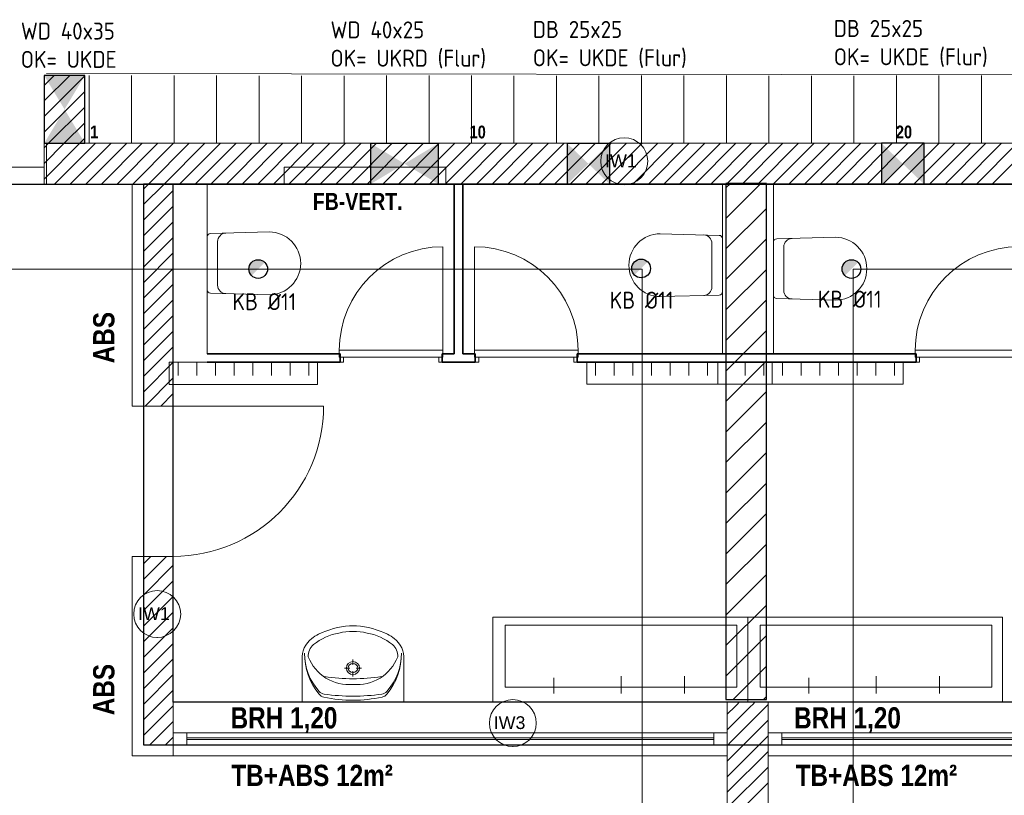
# Model space of a CAD drawing. Header units: millimetres. Extents: x 634730 to 711346, y 362082 to 425615.
# Tile 135 of 160: x 689763 to 695556, y 393982 to 398548. Entities that reach past the tile are written whole.
import ezdxf
from ezdxf.enums import TextEntityAlignment as Align

# ---------------------------------------------------------------- set-up
doc = ezdxf.new("R2010")
doc.units = ezdxf.units.MM
doc.header["$LTSCALE"] = 50
for name, pattern in [('7011', [0.4, 0.2, -0.2]), ('Doppelstrichlinie', [1.093611, 0.529167, -0.211667, 0.141111, -0.211667]), ('Strichlinie', [0.4, 0.3, -0.1]), ('Strichlinie_ lang', [0.529167, 0.3175, -0.211667])]:
    doc.linetypes.add(name, pattern=pattern)
for name, color, linetype in [('1_DB-Lüftung', 30, 'Continuous'), ('1_EG', 7, 'Continuous'), ('A_Beschriftung', 7, 'Continuous'), ('A_Decken', 7, 'Continuous'), ('A_Deckenspiegel', 7, 'Continuous'), ('A_Haustechnik', 7, 'Continuous'), ('A_Linien', 7, 'Continuous'), ('A_Möblierung fest', 7, 'Continuous'), ('A_Raumflächen', 7, 'Continuous'), ('A_Schraffuren', 7, 'Continuous'), ('A_Wände', 7, 'Continuous'), ('A_Wände Trennwände', 7, 'Continuous')]:
    doc.layers.add(name, color=color, linetype=linetype)
doc.styles.add('ERSTELLTER_STIL_1', font='ARIALN.TTF')
doc.styles.add('ERSTELLTER_STIL_2', font='ARIALNB.TTF')
doc.styles.get("Standard").update_dxf_attribs({"font": 'isocp.shx', "height": 140})

# ---------------------------------------------------------------- blocks, each defined once
blk = doc.blocks.new('A$C85d2cf1a')
for p, q in [((44.6845, 35.4974), (51.4445, 35.4973)), ((44.6845, 32.4474), (44.6845, 35.4974)), ((51.4445, 32.4472), (44.6845, 32.4474))]:
    blk.add_line(p, q)
at = {"layer": 'A_Beschriftung', "color": 7, "linetype": 'Continuous', "lineweight": 13}
for p, q in [((47.338, 35.4933), (47.338, 35.4934)), ((47.338, 35.4924), (47.338, 35.4933)), ((44.5902, 32.8282), (44.5902, 32.8283)), ((44.5902, 32.8273), (44.5902, 32.8282)), ((46.6827, 32.1854), (46.6827, 32.1863)), ((46.6827, 32.1863), (46.6827, 32.1863))]:
    blk.add_line(p, q, dxfattribs=at)
at = {"layer": 'A_Beschriftung', "color": 7, "linetype": 'Continuous', "lineweight": 13, "flags": 128}
for points in [[(47.4762, 35.6317, 1), (47.1997, 35.6317, 1)], [(44.7284, 32.9665, 1), (44.4519, 32.9665, 1)], [(46.821, 32.3246, 1), (46.5445, 32.3246, 1)]]:
    blk.add_lwpolyline(points, format="xyb", close=True, dxfattribs=at)
at = {"layer": 'A_Decken', "color": 7, "linetype": 'Strichlinie_ lang', "lineweight": 25}
blk.add_line((41.2445, 35.4974), (54.8845, 35.4974), dxfattribs=at)
at = {"layer": 'A_Decken', "color": 7, "linetype": 'Continuous', "lineweight": 25}
for p, q in [((44.5095, 35.4974), (44.5095, 32.1974)), ((51.6195, 35.4974), (44.5095, 35.4974)), ((44.5095, 32.1974), (51.6195, 32.1974))]:
    blk.add_line(p, q, dxfattribs=at)
at = {"layer": 'A_Deckenspiegel', "color": 7, "linetype": 'Strichlinie', "lineweight": 13}
for p, q in [((41.7445, 34.9967), (47.4445, 34.9967)), ((47.4445, 34.9967), (47.4445, 27.3445)), ((48.6845, 34.9973), (54.3845, 34.9973)), ((48.6845, 27.3445), (48.6845, 34.9973))]:
    blk.add_line(p, q, dxfattribs=at)
at = {"layer": 'A_Haustechnik', "color": 7, "linetype": 'Continuous', "lineweight": 13}
for p, q in [((46.2877, 35.5974), (45.3377, 35.5974)), ((45.3377, 35.5974), (45.3377, 35.4974)), ((46.2877, 35.4974), (46.2877, 35.5974)), ((45.3377, 35.4974), (46.2877, 35.4974))]:
    blk.add_line(p, q, dxfattribs=at)
at = {"layer": 'A_Linien', "color": 7, "linetype": 'Continuous', "lineweight": 13}
for p, q in [((44.4435, 35.4933), (44.4435, 34.1909)), ((44.4435, 34.1909), (44.5095, 34.1909)), ((44.4435, 33.3059), (44.4435, 32.1314)), ((44.4435, 33.3059), (44.5095, 33.3059)), ((44.6845, 32.2099), (44.6845, 32.1314)), ((44.4435, 32.1314), (47.9445, 32.1314)), ((48.1845, 32.1314), (51.4445, 32.1314)), ((48.1845, 32.1314), (51.6855, 32.1314))]:
    blk.add_line(p, q, dxfattribs=at)
at = {"layer": 'A_Möblierung fest', "color": 7, "linetype": 'Continuous', "lineweight": 13}
for p, q in [((43.9386, 36.148), (52.146, 36.1384)), ((44.1895, 36.1363), (44.1895, 35.7413)), ((44.4395, 36.1363), (44.4395, 35.7413)), ((44.6895, 36.1362), (44.6895, 35.7413)), ((44.9395, 36.136), (44.9395, 35.7411)), ((45.1895, 36.1355), (45.1895, 35.7406)), ((45.4395, 36.1355), (45.4395, 35.7406)), ((45.6895, 36.1353), (45.6895, 35.7404)), ((45.9395, 36.1362), (45.9395, 35.7413)), ((46.1895, 36.1362), (46.1895, 35.7413)), ((46.4395, 36.136), (46.4395, 35.7411)), ((46.6895, 36.1355), (46.6895, 35.7406)), ((46.9395, 36.1355), (46.9395, 35.7406)), ((47.1895, 36.1352), (47.1895, 35.7403)), ((47.4395, 36.1362), (47.4395, 35.7413)), ((47.6895, 36.1362), (47.6895, 35.7413)), ((47.9395, 36.1359), (47.9395, 35.741)), ((48.1895, 36.1355), (48.1895, 35.7405)), ((48.4395, 36.1355), (48.4395, 35.7405)), ((48.6895, 36.1352), (48.6895, 35.7403)), ((48.9395, 36.1362), (48.9395, 35.7412)), ((49.1895, 36.1362), (49.1895, 35.7412)), ((49.4395, 36.1359), (49.4395, 35.741)), ((44.8845, 34.8748), (44.8845, 35.1866)), ((45.2495, 35.2157), (44.9041, 35.2064)), ((47.5505, 35.205), (47.8959, 35.1957)), ((47.9155, 34.864), (47.9155, 35.1759)), ((48.5805, 35.1842), (48.2352, 35.1749)), ((44.9457, 35.1588), (44.9457, 34.9026)), ((47.8544, 35.1481), (47.8544, 34.8919)), ((48.2155, 34.8432), (48.2155, 35.1551)), ((48.2767, 35.1273), (48.2767, 34.8711)), ((45.2495, 34.8457), (44.9041, 34.855)), ((47.5505, 34.835), (47.8959, 34.8443)), ((48.5805, 34.8142), (48.2352, 34.8235)), ((45.5329, 34.4485), (44.6601, 34.4486)), ((44.6601, 34.4486), (44.6601, 34.3186)), ((44.7129, 34.4486), (44.7129, 34.3702)), ((44.8229, 34.4486), (44.8229, 34.3702)), ((44.9329, 34.4486), (44.9329, 34.3702)), ((45.0429, 34.4485), (45.0429, 34.3702)), ((45.1529, 34.4485), (45.1529, 34.3702)), ((45.2629, 34.4485), (45.2629, 34.3702)), ((45.3729, 34.4485), (45.3729, 34.3702)), ((45.4829, 34.4485), (45.4829, 34.3702)), ((45.5329, 34.3185), (45.5329, 34.4485)), ((47.1188, 34.4487), (48.2088, 34.4487)), ((47.1188, 34.3187), (47.1188, 34.4487)), ((47.1688, 34.4487), (47.1688, 34.3703)), ((47.2788, 34.4487), (47.2788, 34.3703)), ((47.3888, 34.4487), (47.3888, 34.3703)), ((47.4988, 34.4487), (47.4988, 34.3703)), ((47.6088, 34.4487), (47.6088, 34.3703)), ((47.7188, 34.4487), (47.7188, 34.3703)), ((47.8288, 34.4487), (47.8288, 34.3703)), ((47.8888, 34.4487), (48.9788, 34.4487)), ((47.8888, 34.3187), (47.8888, 34.4487)), ((47.9388, 34.4487), (47.9388, 34.3703)), ((47.9388, 34.4487), (47.9388, 34.3703)), ((48.0488, 34.4487), (48.0488, 34.3703)), ((48.0488, 34.4487), (48.0488, 34.3703)), ((48.1588, 34.4487), (48.1588, 34.3703)), ((48.1588, 34.4487), (48.1588, 34.3703)), ((48.2088, 34.4487), (48.2088, 34.3187)), ((48.2688, 34.4487), (48.2688, 34.3703)), ((48.3788, 34.4487), (48.3788, 34.3703)), ((48.4888, 34.4487), (48.4888, 34.3703)), ((48.5988, 34.4487), (48.5988, 34.3703)), ((48.7088, 34.4487), (48.7088, 34.3703)), ((48.8188, 34.4487), (48.8188, 34.3703)), ((48.9288, 34.4487), (48.9288, 34.3703)), ((48.9788, 34.4487), (48.9788, 34.3187)), ((44.6601, 34.3186), (45.5329, 34.3185)), ((48.2088, 34.3187), (47.1188, 34.3187)), ((48.9788, 34.3187), (47.8888, 34.3187)), ((46.6382, 32.9015), (48.0015, 32.9015)), ((46.6382, 32.5365), (46.6382, 32.9015)), ((48.0015, 32.9015), (48.0015, 32.5365)), ((48.1382, 32.9015), (49.5015, 32.9015)), ((48.1382, 32.5365), (48.1382, 32.9015)), ((49.5015, 32.9015), (49.5015, 32.5365)), ((45.4423, 32.4474), (45.4423, 32.6982)), ((45.7422, 32.6669), (45.7422, 32.6985)), ((46.0423, 32.4474), (46.0423, 32.6982)), ((45.7237, 32.6486), (45.6917, 32.6486)), ((45.7422, 32.5987), (45.7422, 32.6303)), ((45.7927, 32.6486), (45.7607, 32.6486)), ((48.0015, 32.5365), (46.6382, 32.5365)), ((49.5015, 32.5365), (48.1382, 32.5365)), ((45.4423, 32.4474), (46.0423, 32.4474)), ((45.8368, 32.4474), (45.6478, 32.4474))]:
    blk.add_line(p, q, dxfattribs=at)
at = {"layer": 'A_Möblierung fest', "color": 7, "linetype": 'Continuous', "lineweight": 18}
for p, q in [((48.0645, 32.9474), (46.5645, 32.9474)), ((46.5645, 32.9474), (46.5645, 32.4474)), ((48.0645, 32.4474), (48.0645, 32.9474)), ((49.5645, 32.9474), (48.0645, 32.9474)), ((48.0645, 32.9474), (48.0645, 32.4474)), ((49.5645, 32.4474), (49.5645, 32.9474)), ((46.5645, 32.4474), (48.0645, 32.4474)), ((48.0645, 32.4474), (49.5645, 32.4474))]:
    blk.add_line(p, q, dxfattribs=at)
at = {"layer": 'A_Möblierung fest', "color": 7, "linetype": '7011', "lineweight": 13}
for p, q in [((46.9243, 32.4988), (46.9243, 32.5911)), ((47.3199, 32.4988), (47.3199, 32.6014)), ((47.6937, 32.4988), (47.6937, 32.6014)), ((48.4243, 32.4988), (48.4243, 32.5911)), ((48.8199, 32.4988), (48.8199, 32.6014)), ((49.1937, 32.4988), (49.1937, 32.6014))]:
    blk.add_line(p, q, dxfattribs=at)
at = {"layer": 'A_Möblierung fest', "color": 7, "linetype": 'Continuous', "lineweight": 13}
for centre, radius, start, end in [((44.9957, 35.1588), 0.05, 91.54565, 179.9997), ((45.2495, 35.0307), 0.185, 269.99837, 89.99837), ((47.5505, 35.02), 0.185, 89.99929, 269.99929), ((47.8044, 35.1481), 0.05, 359.99796, 88.45201), ((48.3267, 35.1273), 0.05, 91.54565, 179.9997), ((48.5805, 34.9992), 0.185, 269.99837, 89.99837), ((44.9957, 34.9026), 0.05, 179.99704, 268.45108), ((47.8044, 34.8919), 0.05, 271.54658, 0.00062), ((48.3267, 34.8711), 0.05, 179.99704, 268.45108)]:
    blk.add_arc(centre, radius, start, end, dxfattribs=at)
at = {"layer": 'A_Möblierung fest', "color": 7, "linetype": 'Continuous', "lineweight": 13, "extrusion": (0, 0, -1)}
for centre, major_axis, ratio, start_param, end_param in [((44.9047, 35.1866), (-0.0202, 0), 0.977697, 0, 1.542832), ((48.2357, 35.1551), (-0.0202, 0), 0.977697, 0, 1.542832), ((44.9046, 34.8748), (-0.0202, 0), 0.977697, 4.740354, 6.283185), ((48.2357, 34.8432), (-0.0202, 0), 0.977697, 4.740354, 6.283185), ((45.7163, 32.5381), (0.3255, 0), 0.987805, 4.026735, 4.537895), ((45.7575, 32.4105), (0.4936, 0), 0.987805, 4.254071, 4.638994), ((45.7423, 32.5169), (0.3518, 0), 0.987805, 4.475607, 4.949171), ((45.7423, 32.6011), (0.3, 0), 0.987805, 4.642359, 4.782419), ((45.7271, 32.4105), (0.4936, 0), 0.987805, 4.785784, 5.170707), ((45.7684, 32.5381), (0.3255, 0), 0.987805, 4.886883, 5.398043), ((45.5948, 32.7046), (0.1526, 0), 0.987805, 3.098742, 4.036154), ((45.6471, 32.6399), (0.2364, 0), 0.987805, 4.037212, 4.238407), ((45.8376, 32.6399), (0.2364, 0), 0.987805, 5.186371, 5.387566), ((45.8899, 32.7046), (0.1526, 0), 0.987805, 5.388624, 6.326036), ((45.8351, 32.7307), (0.3774, 0), 0.987805, 2.455064, 3.157427), ((45.7968, 32.7326), (0.339, 0), 0.987805, 2.417709, 3.153403), ((45.569, 32.7197), (0.0899, 0), 0.987805, 3.072991, 4.000267), ((45.6495, 32.7305), (0.3774, 0), 0.987805, 6.265999, 6.968362), ((45.6878, 32.7325), (0.339, 0), 0.987805, 6.270022, 7.005717), ((45.9157, 32.7197), (0.0899, 0), 0.987805, 5.424511, 6.351787), ((45.728, 32.8107), (0.2675, 0), 0.987805, 2.144036, 2.765441), ((45.7567, 32.8107), (0.2675, 0), 0.987805, 0.376152, 0.997556), ((45.7423, 33.6665), (1.0943, 0), 0.987805, 1.416851, 1.724849), ((45.7209, 32.815), (0.2673, 0), 0.987805, 1.490407, 2.112827), ((45.7638, 32.815), (0.2673, 0), 0.987805, 1.028766, 1.651186), ((45.5802, 32.5435), (0.05, 0), 0.987805, 1.707463, 2.417709), ((45.9046, 32.5438), (0.05, 0), 0.987805, 0.722532, 1.432777), ((45.5819, 32.5257), (0.05, 0), 0.987805, 1.792349, 2.455064), ((45.736, 33.2013), (0.751, 0), 0.987805, 1.56189, 1.792349), ((45.7481, 33.7492), (1.282, 0), 0.987805, 1.575072, 1.707463), ((45.7351, 33.7492), (1.282, 0), 0.987805, 1.432777, 1.565168), ((45.748, 33.2013), (0.751, 0), 0.987805, 1.347892, 1.57835), ((45.903, 32.5259), (0.05, 0), 0.987805, 0.685177, 1.347892)]:
    blk.add_ellipse(centre, major_axis=major_axis, ratio=ratio, start_param=start_param, end_param=end_param, dxfattribs=at)
at = {"layer": 'A_Möblierung fest', "color": 7, "linetype": 'Continuous', "lineweight": 13}
for centre, start_param, end_param in [((47.8954, 35.1759), 0, 1.542832), ((47.8954, 34.864), 4.740354, 6.283185)]:
    blk.add_ellipse(centre, major_axis=(0.0202, 0), ratio=0.977697, start_param=start_param, end_param=end_param, dxfattribs=at)
at = {"layer": 'A_Möblierung fest', "color": 7, "linetype": 'Continuous', "lineweight": 13, "extrusion": (0, 0, -1)}
for major_axis in [(0.0389, 0), (0.0278, 0)]:
    blk.add_ellipse((45.7422, 32.6486), major_axis=major_axis, ratio=0.987805, dxfattribs=at)
at = {"layer": 'A_Schraffuren', "color": 253, "linetype": 'Doppelstrichlinie', "lineweight": 18, "true_color": 0x9f9f9f}
for p, q in [((44.6845, 35.4974), (51.4445, 35.4973)), ((44.6845, 32.4474), (44.6845, 35.4974)), ((51.4445, 32.4472), (44.6845, 32.4474))]:
    blk.add_line(p, q, dxfattribs=at)
at = {"layer": 'A_Wände', "color": 8, "linetype": 'Continuous', "lineweight": 18}
for p, q in [((43.9245, 36.0784), (43.9834, 36.1374)), ((43.9245, 35.9865), (44.0753, 36.1374)), ((43.9245, 35.8946), (44.1645, 36.1346)), ((43.9245, 35.8026), (44.1645, 36.0426)), ((43.9511, 35.7374), (44.1645, 35.9507)), ((44.043, 35.7374), (44.1645, 35.8588)), ((44.135, 35.7374), (44.1645, 35.7669)), ((43.9245, 35.7107), (43.9511, 35.7374)), ((43.9245, 35.6188), (44.043, 35.7374)), ((43.9245, 35.5269), (44.135, 35.7374)), ((43.9245, 35.7107), (43.938, 35.7242)), ((44.1645, 35.6749), (44.2269, 35.7374)), ((44.1645, 35.583), (44.3188, 35.7374)), ((44.1707, 35.4974), (44.4107, 35.7374)), ((44.2627, 35.4974), (44.5027, 35.7374)), ((44.3546, 35.4974), (44.5946, 35.7374)), ((44.4465, 35.4974), (44.6865, 35.7374)), ((44.5384, 35.4974), (44.7784, 35.7374)), ((44.6303, 35.4974), (44.8703, 35.7374)), ((44.7223, 35.4974), (44.9623, 35.7374)), ((44.8142, 35.4974), (45.0542, 35.7374)), ((44.9061, 35.4974), (45.1461, 35.7374)), ((44.998, 35.4974), (45.238, 35.7374)), ((45.09, 35.4974), (45.33, 35.7374)), ((45.1819, 35.4974), (45.4219, 35.7374)), ((45.2738, 35.4974), (45.5138, 35.7374)), ((45.3657, 35.4974), (45.6057, 35.7374)), ((45.4577, 35.4974), (45.6977, 35.7374)), ((45.5496, 35.4974), (45.7896, 35.7374)), ((45.6415, 35.4974), (45.8815, 35.7374)), ((45.7334, 35.4974), (45.9734, 35.7374)), ((45.8254, 35.4974), (46.0654, 35.7374)), ((45.9173, 35.4974), (46.1573, 35.7374)), ((46.0092, 35.4974), (46.2492, 35.7374)), ((46.1011, 35.4974), (46.3411, 35.7374)), ((46.1931, 35.4974), (46.4331, 35.7374)), ((46.285, 35.4974), (46.525, 35.7374)), ((46.3769, 35.4974), (46.6169, 35.7374)), ((46.4688, 35.4974), (46.7088, 35.7374)), ((46.5607, 35.4974), (46.8007, 35.7374)), ((46.6527, 35.4974), (46.8927, 35.7374)), ((46.7446, 35.4974), (46.9846, 35.7374)), ((46.8365, 35.4974), (47.0765, 35.7374)), ((46.9284, 35.4974), (47.1684, 35.7374)), ((47.0204, 35.4974), (47.2604, 35.7374)), ((47.1123, 35.4974), (47.3523, 35.7374)), ((47.2042, 35.4974), (47.4442, 35.7374)), ((47.2961, 35.4974), (47.5361, 35.7374)), ((47.3881, 35.4974), (47.6281, 35.7374)), ((47.48, 35.4974), (47.72, 35.7374)), ((47.5719, 35.4974), (47.8119, 35.7374)), ((47.6638, 35.4974), (47.9038, 35.7374)), ((47.7558, 35.4974), (47.9958, 35.7374)), ((47.8477, 35.4974), (48.0877, 35.7374)), ((47.9396, 35.4974), (48.1796, 35.7374)), ((48.0315, 35.4974), (48.2715, 35.7374)), ((48.1235, 35.4974), (48.3635, 35.7374)), ((48.2154, 35.4974), (48.4554, 35.7374)), ((48.3073, 35.4974), (48.5473, 35.7374)), ((48.3992, 35.4974), (48.6392, 35.7374)), ((48.4912, 35.4974), (48.7312, 35.7374)), ((48.5831, 35.4974), (48.8231, 35.7374)), ((48.675, 35.4974), (48.915, 35.7374)), ((48.7669, 35.4974), (49.0069, 35.7374)), ((48.8588, 35.4974), (49.0988, 35.7374)), ((48.9508, 35.4974), (49.1908, 35.7374)), ((49.0427, 35.4974), (49.2827, 35.7374)), ((49.1346, 35.4974), (49.3746, 35.7374)), ((49.2265, 35.4974), (49.4665, 35.7374)), ((49.3185, 35.4974), (49.5585, 35.7374)), ((49.4104, 35.4974), (49.6504, 35.7374)), ((49.5023, 35.4974), (49.7423, 35.7374)), ((43.9245, 35.6188), (43.938, 35.6323)), ((43.9869, 35.4974), (44.1645, 35.6749)), ((44.0788, 35.4974), (44.1645, 35.583)), ((43.9245, 35.5269), (43.938, 35.5404)), ((44.5095, 35.4684), (44.5384, 35.4974)), ((44.5095, 35.3765), (44.6303, 35.4974)), ((44.5095, 35.2846), (44.6845, 35.4596)), ((44.5095, 35.1926), (44.6845, 35.3676)), ((44.5095, 35.1007), (44.6845, 35.2757)), ((44.5095, 35.0088), (44.6845, 35.1838)), ((44.5095, 34.9169), (44.6845, 35.0919)), ((44.5095, 34.8249), (44.6845, 34.9999)), ((44.5095, 34.733), (44.6845, 34.908)), ((44.5095, 34.6411), (44.6845, 34.8161)), ((44.5095, 34.5492), (44.6845, 34.7242)), ((44.5095, 34.4572), (44.6845, 34.6322)), ((44.5095, 34.3653), (44.6845, 34.5403)), ((44.5095, 34.2734), (44.6845, 34.4484)), ((44.5189, 34.1909), (44.6845, 34.3565)), ((44.6108, 34.1909), (44.6845, 34.2645)), ((44.5095, 33.2622), (44.5531, 33.3059)), ((44.5095, 33.1703), (44.6451, 33.3059)), ((44.5095, 33.0784), (44.6845, 33.2534)), ((44.5095, 32.9865), (44.6845, 33.1615)), ((44.5095, 32.8945), (44.6845, 33.0695)), ((44.5095, 32.8026), (44.6845, 32.9776)), ((44.5095, 32.7107), (44.6845, 32.8857)), ((44.5095, 32.6188), (44.6845, 32.7938)), ((44.5095, 32.5268), (44.6845, 32.7018)), ((44.5095, 32.4349), (44.6845, 32.6099)), ((44.5095, 32.343), (44.6845, 32.518)), ((48.0025, 32.4349), (48.015, 32.4474)), ((48.0944, 32.4349), (48.1069, 32.4474)), ((44.6348, 32.3764), (44.6808, 32.4224)), ((44.6808, 32.4224), (44.6845, 32.4261)), ((47.9445, 32.3768), (47.99, 32.4224)), ((47.9445, 32.2849), (48.0819, 32.4224)), ((47.99, 32.4224), (48.0025, 32.4349)), ((48.0339, 32.2824), (48.1739, 32.4224)), ((48.0819, 32.4224), (48.0944, 32.4349)), ((48.1739, 32.4224), (48.1845, 32.433)), ((44.5095, 32.2511), (44.6348, 32.3764)), ((44.6327, 32.2824), (44.6845, 32.3341)), ((48.1258, 32.2824), (48.1845, 32.341)), ((44.5727, 32.2224), (44.6327, 32.2824)), ((47.9739, 32.2224), (48.0339, 32.2824)), ((48.0658, 32.2224), (48.1258, 32.2824)), ((44.5602, 32.2099), (44.5727, 32.2224)), ((44.6521, 32.2099), (44.6646, 32.2224)), ((44.6646, 32.2224), (44.6845, 32.2422)), ((47.9614, 32.2099), (47.9739, 32.2224)), ((48.0533, 32.2099), (48.0658, 32.2224)), ((48.1452, 32.2099), (48.1577, 32.2224)), ((48.1577, 32.2224), (48.1845, 32.2491)), ((44.5477, 32.1974), (44.5602, 32.2099)), ((44.6396, 32.1974), (44.6521, 32.2099)), ((47.9445, 32.193), (47.9489, 32.1974)), ((47.9445, 32.101), (48.0408, 32.1974)), ((47.9445, 32.0091), (48.1327, 32.1974)), ((47.9445, 31.9172), (48.1845, 32.1572)), ((47.9489, 32.1974), (47.9614, 32.2099)), ((48.0408, 32.1974), (48.0533, 32.2099)), ((48.1327, 32.1974), (48.1452, 32.2099)), ((47.9445, 31.8253), (48.1845, 32.0653)), ((47.9445, 31.7333), (48.1845, 31.9733))]:
    blk.add_line(p, q, dxfattribs=at)
at = {"layer": 'A_Wände', "color": 7, "linetype": 'Continuous', "lineweight": 18}
for p, q in [((44.1645, 36.1374), (43.9245, 36.1374)), ((43.9245, 36.1374), (43.9245, 35.7374)), ((44.1645, 35.7374), (44.1645, 36.1374)), ((43.9245, 35.6474), (43.9245, 35.7374)), ((43.938, 35.7374), (43.9245, 35.7374)), ((43.9245, 35.6474), (43.9245, 35.7374)), ((43.938, 35.4974), (43.938, 35.7374)), ((51.9645, 35.7374), (44.1645, 35.7374)), ((43.9245, 35.5974), (43.9245, 35.6474)), ((43.9245, 35.5974), (43.9245, 35.6474)), ((43.9245, 35.5974), (43.9245, 35.6474)), ((43.9245, 35.5974), (43.3745, 35.5974)), ((43.9245, 35.4974), (43.9245, 35.5974)), ((43.9245, 35.4974), (43.9245, 35.5974)), ((43.9245, 35.4974), (43.938, 35.4974)), ((43.9245, 35.4974), (44.5095, 35.4974)), ((44.5095, 35.4974), (44.5095, 34.1909)), ((44.6845, 35.4974), (51.4445, 35.4974)), ((44.6845, 34.1909), (44.6845, 35.4974)), ((44.5095, 34.1909), (44.6845, 34.1909)), ((44.5095, 34.1909), (44.6845, 34.1909)), ((44.5095, 34.1909), (44.6845, 34.1909)), ((44.6845, 34.1909), (45.5695, 34.1909)), ((44.5095, 33.3059), (44.6845, 33.3059)), ((44.5095, 33.3059), (44.5095, 32.1974)), ((44.5095, 33.3059), (44.6845, 33.3059)), ((44.5095, 33.3059), (44.6845, 33.3059)), ((44.6845, 32.4474), (44.6845, 33.3059)), ((44.6845, 32.4349), (44.6845, 32.4474)), ((48.1845, 32.4474), (47.9445, 32.4474)), ((47.9445, 32.4349), (47.9445, 32.4474)), ((48.1845, 32.4474), (47.9445, 32.4474)), ((48.1845, 32.4349), (48.1845, 32.4474)), ((44.6845, 32.4224), (44.6845, 32.4349)), ((44.6845, 32.2824), (44.6845, 32.4224)), ((47.9445, 32.4224), (47.9445, 32.4349)), ((47.9445, 32.2824), (47.9445, 32.4224)), ((48.1845, 32.4224), (48.1845, 32.4349)), ((48.1845, 32.2824), (48.1845, 32.4224)), ((44.6845, 32.2674), (44.6845, 32.2824)), ((47.9445, 32.2674), (47.9445, 32.2824)), ((48.1845, 32.2674), (48.1845, 32.2824)), ((44.6845, 32.2224), (44.6845, 32.2674)), ((44.6845, 32.2099), (44.6845, 32.2224)), ((47.9445, 32.2224), (47.9445, 32.2674)), ((47.9445, 32.2099), (47.9445, 32.2224)), ((48.1845, 32.2224), (48.1845, 32.2674)), ((48.1845, 32.2099), (48.1845, 32.2224)), ((44.5095, 32.1974), (44.6845, 32.1974)), ((44.6845, 32.1974), (44.6845, 32.2099)), ((47.9445, 32.1974), (47.9445, 32.2099)), ((47.9445, 32.1974), (47.9445, 30.2485)), ((48.1845, 32.1974), (48.1845, 32.2099)), ((48.1845, 30.2485), (48.1845, 32.1974))]:
    blk.add_line(p, q, dxfattribs=at)
at = {"layer": 'A_Wände', "color": 7, "linetype": 'Continuous', "lineweight": 13}
for p, q in [((44.6845, 35.4974), (44.6845, 34.4489)), ((44.6845, 35.4974), (44.8845, 35.4974)), ((44.8845, 34.4989), (44.8845, 35.4974)), ((47.9155, 35.4974), (47.9155, 34.4992)), ((48.2155, 35.4974), (47.9155, 35.4974)), ((48.2155, 34.4992), (48.2155, 35.4974)), ((47.9155, 34.4992), (48.2155, 34.4992)), ((47.9445, 32.4474), (44.6845, 32.4474)), ((44.6845, 32.4349), (44.6845, 32.4474)), ((47.9445, 32.4349), (47.9445, 32.4474)), ((51.4445, 32.4474), (48.1845, 32.4474)), ((48.1845, 32.4349), (48.1845, 32.4474)), ((44.6845, 32.4224), (44.6845, 32.4349)), ((44.6845, 32.2824), (44.6845, 32.4224)), ((47.9445, 32.4224), (47.9445, 32.4349)), ((47.9445, 32.2824), (47.9445, 32.4224)), ((48.1845, 32.4224), (48.1845, 32.4349)), ((48.1845, 32.2824), (48.1845, 32.4224)), ((44.6845, 32.2674), (44.6845, 32.2824)), ((47.9445, 32.2674), (47.9445, 32.2824)), ((48.1845, 32.2674), (48.1845, 32.2824)), ((44.7645, 32.2674), (44.6845, 32.2674)), ((44.6845, 32.2224), (44.6845, 32.2674)), ((44.6845, 32.2224), (44.6845, 32.2674)), ((44.6845, 32.2099), (44.6845, 32.2224)), ((44.6845, 32.2099), (44.6845, 32.2224)), ((47.8645, 32.2674), (44.7645, 32.2674)), ((44.7645, 32.1974), (44.7645, 32.2674)), ((47.8645, 32.2374), (44.7645, 32.2374)), ((44.7645, 32.2274), (47.8645, 32.2274)), ((47.9445, 32.2674), (47.8645, 32.2674)), ((47.8645, 32.2674), (47.8645, 32.1974)), ((47.9445, 32.2224), (47.9445, 32.2674)), ((47.9445, 32.2224), (47.9445, 32.2674)), ((47.9445, 32.2099), (47.9445, 32.2224)), ((47.9445, 32.2099), (47.9445, 32.2224)), ((48.2645, 32.2674), (48.1845, 32.2674)), ((48.1845, 32.2224), (48.1845, 32.2674)), ((48.1845, 32.2224), (48.1845, 32.2674)), ((48.1845, 32.2099), (48.1845, 32.2224)), ((48.1845, 32.2099), (48.1845, 32.2224)), ((51.3645, 32.2674), (48.2645, 32.2674)), ((48.2645, 32.1974), (48.2645, 32.2674)), ((51.3645, 32.2374), (48.2645, 32.2374)), ((48.2645, 32.2274), (51.3645, 32.2274)), ((44.6845, 32.1974), (44.6845, 32.2099)), ((44.6845, 32.1974), (44.6845, 32.2099)), ((47.9445, 32.1974), (44.6845, 32.1974)), ((44.6845, 32.1974), (44.7645, 32.1974)), ((44.7645, 32.1974), (47.8645, 32.1974)), ((47.8645, 32.1974), (47.9445, 32.1974)), ((47.9445, 32.1974), (47.9445, 32.2099)), ((47.9445, 32.1974), (47.9445, 32.2099)), ((48.1845, 32.1974), (48.1845, 32.2099)), ((48.1845, 32.1974), (48.1845, 32.2099)), ((51.4445, 32.1974), (48.1845, 32.1974)), ((48.1845, 32.1974), (48.2645, 32.1974)), ((48.2645, 32.1974), (51.3645, 32.1974))]:
    blk.add_line(p, q, dxfattribs=at)
blk.add_arc((44.6845, 34.1909), 0.885, 270, 0, dxfattribs=at)
at = {"layer": 'A_Wände', "color": 7, "linetype": 'Continuous', "lineweight": 18}
for p in [(44.6845, 34.1909), (44.6845, 33.3059)]:
    blk.add_point(p, dxfattribs=at)
at = {"layer": 'A_Wände Trennwände', "color": 7, "linetype": 'Continuous', "lineweight": 35}
for p, q in [((46.3877, 35.4974), (46.3377, 35.4974)), ((46.3377, 35.4974), (46.3377, 34.4989)), ((46.3877, 34.4989), (46.3877, 35.4974)), ((45.6664, 34.4989), (44.8845, 34.4989)), ((45.6664, 34.4989), (45.6664, 34.4489)), ((46.2664, 34.4989), (46.2664, 34.4489)), ((46.3377, 34.4989), (46.2664, 34.4989)), ((46.4618, 34.4989), (46.3877, 34.4989)), ((46.4618, 34.4989), (46.4618, 34.4489)), ((47.0618, 34.4989), (47.0618, 34.4489)), ((49.0553, 34.4989), (47.0618, 34.4989)), ((49.0553, 34.4989), (49.0553, 34.4489)), ((44.8845, 34.4489), (45.6664, 34.4489)), ((46.2664, 34.4489), (46.4618, 34.4489)), ((47.0618, 34.4489), (49.0553, 34.4489))]:
    blk.add_line(p, q, dxfattribs=at)
at = {"layer": 'A_Wände Trennwände', "color": 7, "linetype": 'Continuous', "lineweight": 13}
for p, q in [((46.2714, 34.5189), (46.2714, 35.1289)), ((46.4568, 34.5189), (46.4568, 35.1289)), ((45.6614, 34.5189), (45.6614, 34.4789)), ((46.2714, 34.5189), (45.6614, 34.5189)), ((45.6614, 34.4789), (45.6614, 34.4989)), ((45.6614, 34.4989), (45.6664, 34.4989)), ((45.6864, 34.4789), (45.6614, 34.4789)), ((45.6614, 34.4789), (46.2714, 34.4789)), ((45.6664, 34.4989), (45.6664, 34.4489)), ((45.6664, 34.4989), (45.6664, 34.4489)), ((45.6664, 34.4989), (45.6664, 34.4489)), ((45.6864, 34.4489), (45.6864, 34.4789)), ((46.2464, 34.4489), (46.2464, 34.4789)), ((46.2464, 34.4789), (46.2714, 34.4789)), ((46.2714, 34.4989), (46.2664, 34.4989)), ((46.2664, 34.4989), (46.2664, 34.4489)), ((46.2664, 34.4989), (46.2664, 34.4489)), ((46.2664, 34.4989), (46.2664, 34.4489)), ((46.2714, 34.4789), (46.2714, 34.5189)), ((46.2714, 34.4789), (46.2714, 34.4989)), ((46.4568, 34.4789), (46.4568, 34.5189)), ((46.4568, 34.5189), (47.0668, 34.5189)), ((46.4568, 34.4789), (46.4568, 34.4989)), ((46.4568, 34.4989), (46.4618, 34.4989)), ((46.4818, 34.4789), (46.4568, 34.4789)), ((47.0668, 34.4789), (46.4568, 34.4789)), ((46.4618, 34.4989), (46.4618, 34.4489)), ((46.4618, 34.4989), (46.4618, 34.4489)), ((46.4618, 34.4989), (46.4618, 34.4489)), ((46.4818, 34.4489), (46.4818, 34.4789)), ((47.0418, 34.4489), (47.0418, 34.4789)), ((47.0418, 34.4789), (47.0668, 34.4789)), ((47.0668, 34.4989), (47.0618, 34.4989)), ((47.0618, 34.4989), (47.0618, 34.4489)), ((47.0618, 34.4989), (47.0618, 34.4489)), ((47.0618, 34.4989), (47.0618, 34.4489)), ((47.0668, 34.5189), (47.0668, 34.4789)), ((47.0668, 34.4789), (47.0668, 34.4989)), ((49.0503, 34.5189), (49.0503, 34.4789)), ((49.6603, 34.5189), (49.0503, 34.5189)), ((49.0503, 34.4789), (49.0503, 34.4989)), ((49.0503, 34.4989), (49.0553, 34.4989)), ((49.0753, 34.4789), (49.0503, 34.4789)), ((49.0503, 34.4789), (49.6603, 34.4789)), ((49.0553, 34.4989), (49.0553, 34.4489)), ((49.0553, 34.4989), (49.0553, 34.4489)), ((49.0553, 34.4989), (49.0553, 34.4489)), ((49.0753, 34.4489), (49.0753, 34.4789)), ((44.6845, 34.4489), (44.8845, 34.4489)), ((45.6664, 34.4489), (45.6864, 34.4489)), ((46.2664, 34.4489), (46.2464, 34.4489)), ((46.4618, 34.4489), (46.4818, 34.4489)), ((47.0618, 34.4489), (47.0418, 34.4489)), ((49.0553, 34.4489), (49.0753, 34.4489))]:
    blk.add_line(p, q, dxfattribs=at)
for centre, start, end in [((46.2714, 34.5189), 90, 180), ((46.4568, 34.5189), 0, 90), ((49.6603, 34.5189), 90, 180)]:
    blk.add_arc(centre, 0.61, start, end, dxfattribs=at)
at = {"layer": 'A_Beschriftung', "color": 7, "style": 'ERSTELLTER_STIL_2'}
for s, height, p in [('1', 0.075, (44.1957, 35.7667)), ('10', 0.075, (46.4281, 35.7664)), ('20', 0.075, (48.9364, 35.7666)), ('BRH 1,20', 0.125, (45.022, 32.2929)), ('BRH 1,20', 0.125, (48.3376, 32.2929)), ('TB+ABS 12m²', 0.125, (45.0263, 31.9542)), ('TB+ABS 12m²', 0.125, (48.3463, 31.9542))]:
    blk.add_text(s, height=height, dxfattribs=at).set_placement(p)
for p in [(44.3385, 34.4425), (44.3385, 32.3707)]:
    blk.add_text('ABS', height=0.125, rotation=90, dxfattribs=at).set_placement(p)
at = {"layer": 'A_Beschriftung', "color": 7, "lineweight": 13, "char_height": 0.075, "attachment_point": 2, "style": 'ERSTELLTER_STIL_2'}
for s, insert in [('\\A1;{\\pqc;\\pt0,1;\\fArial|b0|i0|c0|p0;\\W1.000000;IW1\\fArial|b0|i0|c0|p0;\\W1.000000;\\A1{\\H.66x;\\S^  ;}\\fArial|b0|i0|c0|p0;\\W1.000000;\\fArial|b0|i0|c0|p0;\\W1.000000;\\A1{\\H.66x;\\S^  ;}\\fArial|b0|i0|c0|p0;\\W1.000000; \\fArial|b0|i0|c0|p0;\\W1.000000;\\fArial|b0|i0|c0|p0;\\W1.000000;\\fArial|b0|i0|c0|p0;\\W1.000000;\\fArial|b0|i0|c0|p0;\\W1.000000;\\fArial|b0|i0|c0|p0;\\W1.000000;\\fArial|b0|i0|c0|p0;\\W1.000000;\\fArial|b0|i0|c0|p0;\\W1.000000;\\fArial|b0|i0|c0|p0;\\W1.000000;\\fArial|b0|i0|c0|p0;\\W1.000000;\\fArial|b0|i0|c0|p0;\\W1.000000;\\fArial|b0|i0|c0|p0;\\W1.000000;\\fArial|b0|i0|c0|p0;\\W1.000000;\\fArial|b0|i0|c0|p0;\\W1.000000;\\fArial|b0|i0|c0|p0;\\W1.000000;\\fArial|b0|i0|c0|p0;\\W1.000000;\\fArial|b0|i0|c0|p0;\\W1.000000;\\fArial|b0|i0|c0|p0;\\W1.000000;\\fArial|b0|i0|c0|p0;\\W1.000000;\\fArial|b0|i0|c0|p0;\\W1.000000;\\fArial|b0|i0|c0|p0;\\W1.000000;\\fArial|b0|i0|c0|p0;\\W1.000000;\\fArial|b0|i0|c0|p0;\\W1.000000;\\fArial|b0|i0|c0|p0;\\W1.000000;\\fArial|b0|i0|c0|p0;\\W1.000000;\\fArial|b0|i0|c0|p0;\\W1.000000;\\fArial|b0|i0|c0|p0;\\W1.000000;\\fArial|b0|i0|c0|p0;\\W1.000000;\\fArial|b0|i0|c0|p0;\\W1.000000;\\fArial|b0|i0|c0|p0;\\W1.000000;\\fArial|b0|i0|c0|p0;\\W1.000000;\\fArial|b0|i0|c0|p0;\\W1.000000;\\fArial|b0|i0|c0|p0;\\W1.000000;\\fArial|b0|i0|c0|p0;\\W1.000000;\\fArial|b0|i0|c0|p0;\\W1.000000;\\fArial|b0|i0|c0|p0;\\W1.000000;\\fArial|b0|i0|c0|p0;\\W1.000000;\\fArial|b0|i0|c0|p0;\\W1.000000;\\fArial|b0|i0|c0|p0;\\W1.000000;\\fArial|b0|i0|c0|p0;\\W1.000000;\\fArial|b0|i0|c0|p0;\\W1.000000;\\fArial|b0|i0|c0|p0;\\W1.000000;\\fArial|b0|i0|c0|p0;\\W1.000000;\\fArial|b0|i0|c0|p0;\\W1.000000;}', (47.338, 35.6716)), ('\\A1;{\\pqc;\\pt0,1;\\fArial|b0|i0|c0|p0;\\W1.000000;IW1\\fArial|b0|i0|c0|p0;\\W1.000000;\\A1{\\H.66x;\\S^  ;}\\fArial|b0|i0|c0|p0;\\W1.000000;\\fArial|b0|i0|c0|p0;\\W1.000000;\\A1{\\H.66x;\\S^  ;}\\fArial|b0|i0|c0|p0;\\W1.000000; \\fArial|b0|i0|c0|p0;\\W1.000000;\\fArial|b0|i0|c0|p0;\\W1.000000;\\fArial|b0|i0|c0|p0;\\W1.000000;\\fArial|b0|i0|c0|p0;\\W1.000000;\\fArial|b0|i0|c0|p0;\\W1.000000;\\fArial|b0|i0|c0|p0;\\W1.000000;\\fArial|b0|i0|c0|p0;\\W1.000000;\\fArial|b0|i0|c0|p0;\\W1.000000;\\fArial|b0|i0|c0|p0;\\W1.000000;\\fArial|b0|i0|c0|p0;\\W1.000000;\\fArial|b0|i0|c0|p0;\\W1.000000;\\fArial|b0|i0|c0|p0;\\W1.000000;\\fArial|b0|i0|c0|p0;\\W1.000000;\\fArial|b0|i0|c0|p0;\\W1.000000;\\fArial|b0|i0|c0|p0;\\W1.000000;\\fArial|b0|i0|c0|p0;\\W1.000000;\\fArial|b0|i0|c0|p0;\\W1.000000;\\fArial|b0|i0|c0|p0;\\W1.000000;\\fArial|b0|i0|c0|p0;\\W1.000000;\\fArial|b0|i0|c0|p0;\\W1.000000;\\fArial|b0|i0|c0|p0;\\W1.000000;\\fArial|b0|i0|c0|p0;\\W1.000000;\\fArial|b0|i0|c0|p0;\\W1.000000;\\fArial|b0|i0|c0|p0;\\W1.000000;\\fArial|b0|i0|c0|p0;\\W1.000000;\\fArial|b0|i0|c0|p0;\\W1.000000;\\fArial|b0|i0|c0|p0;\\W1.000000;\\fArial|b0|i0|c0|p0;\\W1.000000;\\fArial|b0|i0|c0|p0;\\W1.000000;\\fArial|b0|i0|c0|p0;\\W1.000000;\\fArial|b0|i0|c0|p0;\\W1.000000;\\fArial|b0|i0|c0|p0;\\W1.000000;\\fArial|b0|i0|c0|p0;\\W1.000000;\\fArial|b0|i0|c0|p0;\\W1.000000;\\fArial|b0|i0|c0|p0;\\W1.000000;\\fArial|b0|i0|c0|p0;\\W1.000000;\\fArial|b0|i0|c0|p0;\\W1.000000;\\fArial|b0|i0|c0|p0;\\W1.000000;\\fArial|b0|i0|c0|p0;\\W1.000000;\\fArial|b0|i0|c0|p0;\\W1.000000;\\fArial|b0|i0|c0|p0;\\W1.000000;\\fArial|b0|i0|c0|p0;\\W1.000000;\\fArial|b0|i0|c0|p0;\\W1.000000;}', (44.5902, 33.0065)), ('\\A1;{\\pqc;\\pt0,1;\\fArial|b0|i0|c0|p0;\\W1.000000;IW3\\fArial|b0|i0|c0|p0;\\W1.000000;\\A1{\\H.66x;\\S^  ;}\\fArial|b0|i0|c0|p0;\\W1.000000;\\fArial|b0|i0|c0|p0;\\W1.000000;\\A1{\\H.66x;\\S^  ;}\\fArial|b0|i0|c0|p0;\\W1.000000; \\fArial|b0|i0|c0|p0;\\W1.000000;\\fArial|b0|i0|c0|p0;\\W1.000000;\\fArial|b0|i0|c0|p0;\\W1.000000;\\fArial|b0|i0|c0|p0;\\W1.000000;\\fArial|b0|i0|c0|p0;\\W1.000000;\\fArial|b0|i0|c0|p0;\\W1.000000;\\fArial|b0|i0|c0|p0;\\W1.000000;\\fArial|b0|i0|c0|p0;\\W1.000000;\\fArial|b0|i0|c0|p0;\\W1.000000;\\fArial|b0|i0|c0|p0;\\W1.000000;\\fArial|b0|i0|c0|p0;\\W1.000000;\\fArial|b0|i0|c0|p0;\\W1.000000;\\fArial|b0|i0|c0|p0;\\W1.000000;\\fArial|b0|i0|c0|p0;\\W1.000000;\\fArial|b0|i0|c0|p0;\\W1.000000;\\fArial|b0|i0|c0|p0;\\W1.000000;\\fArial|b0|i0|c0|p0;\\W1.000000;\\fArial|b0|i0|c0|p0;\\W1.000000;\\fArial|b0|i0|c0|p0;\\W1.000000;\\fArial|b0|i0|c0|p0;\\W1.000000;\\fArial|b0|i0|c0|p0;\\W1.000000;\\fArial|b0|i0|c0|p0;\\W1.000000;\\fArial|b0|i0|c0|p0;\\W1.000000;\\fArial|b0|i0|c0|p0;\\W1.000000;\\fArial|b0|i0|c0|p0;\\W1.000000;\\fArial|b0|i0|c0|p0;\\W1.000000;\\fArial|b0|i0|c0|p0;\\W1.000000;\\fArial|b0|i0|c0|p0;\\W1.000000;\\fArial|b0|i0|c0|p0;\\W1.000000;\\fArial|b0|i0|c0|p0;\\W1.000000;\\fArial|b0|i0|c0|p0;\\W1.000000;\\fArial|b0|i0|c0|p0;\\W1.000000;\\fArial|b0|i0|c0|p0;\\W1.000000;\\fArial|b0|i0|c0|p0;\\W1.000000;\\fArial|b0|i0|c0|p0;\\W1.000000;\\fArial|b0|i0|c0|p0;\\W1.000000;\\fArial|b0|i0|c0|p0;\\W1.000000;\\fArial|b0|i0|c0|p0;\\W1.000000;\\fArial|b0|i0|c0|p0;\\W1.000000;\\fArial|b0|i0|c0|p0;\\W1.000000;\\fArial|b0|i0|c0|p0;\\W1.000000;\\fArial|b0|i0|c0|p0;\\W1.000000;\\fArial|b0|i0|c0|p0;\\W1.000000;}', (46.6827, 32.3646))]:
    blk.add_mtext(s, dxfattribs=dict(at, insert=insert))
at = {"layer": 'A_Haustechnik', "color": 7, "style": 'ERSTELLTER_STIL_2'}
blk.add_text('FB-VERT.', height=0.1, dxfattribs=at).set_placement((45.506, 35.3452))
at = {"layer": 'A_Möblierung fest', "color": 7, "lineweight": 13, "style": 'ERSTELLTER_STIL_2', "text_generation_flag": 2}
blk.add_attdef('txt', text='', height=0.12, rotation=359.99883, dxfattribs=at).set_placement((23.514, 39.2921), align=Align.MIDDLE_CENTER)
at = {"layer": 'A_Möblierung fest', "color": 7, "lineweight": 13, "style": 'ERSTELLTER_STIL_2'}
blk.add_attdef('txt', text='', height=0.12, dxfattribs=at).set_placement((10.172, 25.6523), align=Align.MIDDLE_CENTER)
at = {"layer": 'A_Raumflächen', "color": 7, "lineweight": 18}
for tag, style, p in [('DUMMY_850', 'ERSTELLTER_STIL_1', (31.5414, 25.9585)), ('DUMMY_850', 'ERSTELLTER_STIL_1', (48.3798, 25.9585)), ('ROOM_NAME', 'ERSTELLTER_STIL_1', (30.4276, 25.9283)), ('ROOM_NAME', 'ERSTELLTER_STIL_1', (47.266, 25.9283)), ('floorCode', 'ERSTELLTER_STIL_2', (30.5258, 25.6828)), ('stFloorCovering', 'ERSTELLTER_STIL_2', (31.0934, 25.6828)), ('floorCode', 'ERSTELLTER_STIL_2', (47.3642, 25.6828)), ('stFloorCovering', 'ERSTELLTER_STIL_2', (47.9319, 25.6828)), ('DUMMY_851', 'ERSTELLTER_STIL_2', (30.5258, 25.4675)), ('DUMMY_851', 'ERSTELLTER_STIL_2', (47.3642, 25.4675)), ('measuredNetAreaCode', 'ERSTELLTER_STIL_2', (30.5258, 25.1917)), ('measuredNetAreaCode', 'ERSTELLTER_STIL_2', (47.3642, 25.1917))]:
    blk.add_attdef(tag, text='', height=0.125, dxfattribs=dict(at, style=style)).set_placement(p, align=Align.TOP_LEFT)

msp = doc.modelspace()

# ---------------------------------------------------------------- hatches: boundary and pattern name
at = {"layer": '1_DB-Lüftung'}
h = msp.add_hatch(color=256, dxfattribs=at)
h.dxf.hatch_style = 1
edge = h.paths.add_edge_path()
edge.add_ellipse((691166.2, 397079.8), major_axis=(38.9, -38.9), ratio=1, start_angle=90, end_angle=270)
edge.add_line((691127.3, 397040.9), (691205.1, 397118.7))
h = msp.add_hatch(color=256, dxfattribs=at)
h.dxf.hatch_style = 1
edge = h.paths.add_edge_path()
edge.add_ellipse((693419.1, 397083), major_axis=(38.9, -38.9), ratio=1, start_angle=90, end_angle=270)
edge.add_line((693380.2, 397044.1), (693458, 397121.9))
h = msp.add_hatch(color=256, dxfattribs=at)
h.dxf.hatch_style = 1
edge = h.paths.add_edge_path()
edge.add_ellipse((694656.9, 397079.8), major_axis=(38.9, -38.9), ratio=1, start_angle=90, end_angle=270)
edge.add_line((694618, 397040.9), (694695.8, 397118.7))
at = {"layer": '1_EG'}
h = msp.add_hatch(dxfattribs=at)
h.set_pattern_fill('ANSI31', scale=40)
h.set_pattern_definition([(45, (0, 13098.44), (-89.802561, 89.802561), [])])
h.paths.add_polyline_path([(694156.9, 397583.8), (693918.2, 397583.8), (693918.2, 394546), (694156.9, 394546)])

# ---------------------------------------------------------------- linework, layer by layer
at = {"layer": '1_DB-Lüftung', "elevation": 61695}
for points in [[(690146.8, 397819.8), (690146.8, 398219.7), (689906.8, 398219.7), (689906.8, 397819.8)], [(691826.8, 397579.6), (692226.8, 397579.6), (692226.8, 397819.6), (691826.8, 397819.6)], [(692984.2, 397579.6), (693234.2, 397579.6), (693234.2, 397819.6), (692984.2, 397819.6)], [(694833.8, 397579.7), (695083.8, 397579.7), (695083.8, 397819.7), (694833.8, 397819.7)]]:
    msp.add_lwpolyline(points, close=True, dxfattribs=at)
at = {"layer": '1_DB-Lüftung'}
for centre in [(691166.2, 397079.8, 61830.2), (693419.1, 397083, 61830.2), (694656.9, 397079.8, 61830.2)]:
    msp.add_circle(centre, 55, dxfattribs=at)
for points in [[(689906.8, 397819.8, 61695), (690146.8, 397819.8, 61695), (690146.8, 398219.7, 61695), (689906.8, 398219.7, 61695)], [(691826.8, 397819.6, 61695), (691826.8, 397579.6, 61695), (692226.8, 397579.8, 61695), (692226.8, 397819.6, 61695)], [(692984.2, 397819.6, 61695), (692984.2, 397579.6, 61695), (693234.2, 397579.6, 61695), (693234.2, 397819.6, 61695)], [(694833.8, 397819.7, 61695), (694833.8, 397579.7, 61695), (695083.8, 397579.7, 61695), (695083.8, 397819.7, 61695)]]:
    msp.add_solid(points, dxfattribs=at)
at = {"layer": '1_EG', "color": 7, "elevation": 61999.8}
msp.add_lwpolyline([(693918.2, 394546), (694156.9, 394546), (694156.9, 397583.1), (693918.2, 397583.1)], close=True, dxfattribs=at)

# ---------------------------------------------------------------- texts
at = {"layer": '1_DB-Lüftung', "char_height": 100, "attachment_point": 1}
for s, width, heights, insert in [('WD 40x35\\POK= UKDE', 886.071, [308.9], (689769.5, 398530.5, 61689.3)), ('WD 40x25\\POK= UKRD (Flur)', 1040.391, [372.4], (691591.6, 398537.4, 61689.3)), ('\\A1;DB 25x25\\POK= UKDE (Flur)', 982.983, [325.4], (692782.2, 398540.1, 61689.3)), ('\\A1;KB %%C11', 495.777, [158.4], (694458.7, 396952.1, 61689.3)), ('\\A1;KB %%C11', 495.777, [158.4], (691014.6, 396937.6, 61689.3)), ('\\A1;KB %%C11', 495.777, [158.4], (693234.2, 396946.3, 61689.3))]:
    msp.add_mtext_dynamic_manual_height_columns(s, width=width, gutter_width=700, heights=heights, dxfattribs=dict(at, insert=insert))

# ---------------------------------------------------------------- next in the draw order: block references
at = {"layer": '1_EG', "xscale": 1000, "yscale": 1000, "zscale": 1000}
msp.add_blockref('A$C85d2cf1a', (645981.7, 362082.4, 41515.3), dxfattribs=at)

# ---------------------------------------------------------------- next in the draw order: texts
at = {"layer": '1_DB-Lüftung', "insert": (694552.9, 398545.8, 61689.3), "char_height": 100, "attachment_point": 1}
msp.add_mtext_dynamic_manual_height_columns('\\A1;DB 25x25\\POK= UKDE (Flur)', width=982.983, gutter_width=700, heights=[325.4], dxfattribs=at)

doc.saveas('drawing.dxf')
